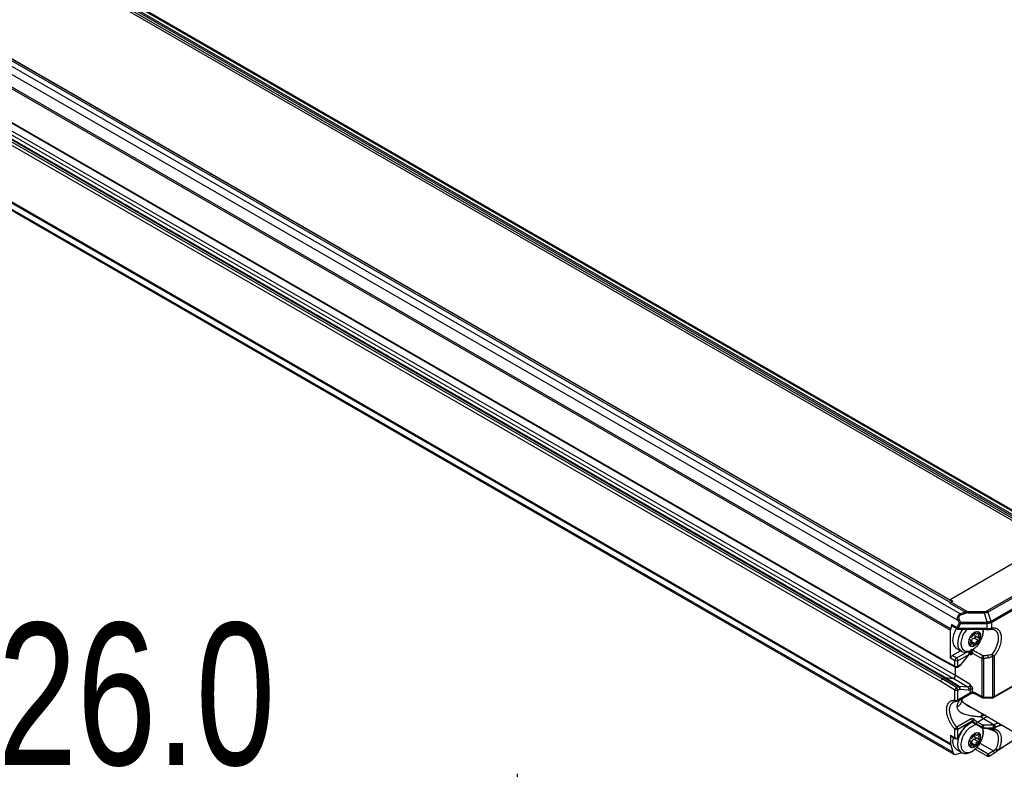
# Model space of a CAD drawing. Header units: millimetres. Extents: x 0 to 432, y 0 to 279.
# Tile 18 of 20: x 374 to 412, y 163 to 192. Entities that reach past the tile are written whole.
import ezdxf

# ---------------------------------------------------------------- set-up
doc = ezdxf.new("R2010")
doc.units = ezdxf.units.MM
doc.layers.add('DIMENSIONS', color=140, linetype='Continuous', lineweight=25)
doc.styles.add('SLDTEXTSTYLE0', font='TXT', dxfattribs={"width": 0.75})
doc.dimstyles.new('SLDDIMSTYLE0', dxfattribs={"dimtxt": 5.5, "dimasz": 5.5, "dimexe": 0, "dimexo": 0.0625, "dimgap": 1.375, "dimtad": 0, "dimtih": 1, "dimtoh": 1, "dimdec": 1, "dimrnd": 1e-09, "dimzin": 4, "dimdsep": 46, "dimtxsty": 'SLDTEXTSTYLE0', "dimsah": 1, "dimcen": 0.09, "dimadec": 0, "dimazin": 1, "dimtfac": 1, "dimtdec": 1, "dimtmove": 0, "dimatfit": 0, "dimfxl": 0, "dimfrac": 2, "dimtolj": 1, "dimtzin": 12, "dimarcsym": 0})

# ---------------------------------------------------------------- blocks, each defined once
blk = doc.blocks.new('_D')
at = {"layer": 'DIMENSIONS'}
for p, q in [((367.417, 142.221), (367.417, 163.127)), ((393.417, 142.221), (393.417, 163.127)), ((373.305, 160.762), (371.63, 160.762)), ((371.63, 160.762), (371.63, 152.03)), ((387.529, 160.762), (389.205, 160.762)), ((389.205, 160.762), (389.205, 152.03)), ((367.417, 159.952), (356.84, 159.952)), ((393.417, 159.952), (403.994, 159.952)), ((371.63, 152.03), (373.305, 152.03)), ((389.205, 152.03), (387.529, 152.03))]:
    blk.add_line(p, q, dxfattribs=at)
for points in [[(367.417, 159.952), (361.917, 160.798), (361.917, 159.106)], [(393.417, 159.952), (398.917, 159.106), (398.917, 160.798)]]:
    blk.add_solid(points, dxfattribs=at)
at = {"layer": 'DIMENSIONS', "char_height": 5.5, "attachment_point": 1, "style": 'SLDTEXTSTYLE0'}
for s, insert in [('26.0', (373.305, 168.969)), ('1.02', (373.305, 159.12))]:
    blk.add_mtext(s, dxfattribs=dict(at, insert=insert))

msp = doc.modelspace()

# ---------------------------------------------------------------- linework, layer by layer
for p, q in [((232.975, 276.968), (414.996, 171.89)), ((415.07, 171.888), (233.054, 276.964)), ((414.32, 172.154), (232.828, 276.927)), ((233.244, 276.622), (414.264, 172.121)), ((233.263, 276.436), (414, 172.1)), ((233.32, 276.491), (414.075, 172.143)), ((410.55, 169.323), (228.529, 274.401)), ((228.68, 274.532), (410.172, 169.759)), ((410.244, 169.801), (229.236, 274.295)), ((228.396, 274.17), (410.455, 169.07)), ((410.228, 169.792), (229.209, 274.292)), ((228.436, 273.599), (410.172, 168.685)), ((410.178, 168.745), (228.442, 273.659)), ((228.775, 272.093), (409.795, 167.593)), ((228.791, 272.056), (409.811, 167.556)), ((409.851, 166.798), (228.832, 271.298)), ((228.911, 271.344), (409.93, 166.844)), ((409.959, 166.851), (228.939, 271.351)), ((410.275, 166.823), (229.256, 271.323)), ((410.36, 166.928), (229.341, 271.428)), ((409.795, 166.7), (228.775, 271.2)), ((228.436, 269.215), (410.172, 164.301)), ((228.442, 269.162), (410.178, 164.248)), ((410.255, 163.961), (228.519, 268.875)), ((228.568, 268.805), (410.304, 163.891)), ((410.153, 169.879), (414.113, 172.165)), ((411.58, 169.431), (414.889, 171.341)), ((411.62, 169.389), (414.929, 171.299)), ((411.742, 169.042), (415.168, 171.02)), ((411.758, 168.986), (415.185, 170.964)), ((410.172, 169.759), (410.148, 169.738)), ((410.148, 169.738), (410.752, 169.389)), ((410.153, 169.879), (410.266, 169.814)), ((410.153, 169.853), (410.153, 169.879)), ((410.172, 169.759), (410.197, 169.773)), ((410.197, 169.773), (410.829, 169.409)), ((410.266, 169.814), (410.228, 169.792)), ((410.752, 169.389), (410.55, 169.323)), ((410.564, 169.282), (410.767, 169.348)), ((410.829, 169.409), (410.829, 169.357)), ((410.829, 169.409), (411.487, 169.409)), ((410.829, 169.357), (411.487, 169.357)), ((411.592, 169.002), (411.487, 169.357)), ((411.62, 169.389), (411.725, 169.034)), ((410.211, 168.906), (410.178, 168.745)), ((410.413, 168.789), (410.211, 168.906)), ((410.226, 168.851), (410.428, 168.735)), ((410.499, 168.972), (410.413, 168.789)), ((410.455, 169.07), (410.499, 168.972)), ((410.468, 168.758), (410.553, 168.941)), ((410.51, 169.098), (410.553, 169.001)), ((410.553, 169.001), (411.57, 169.001)), ((410.553, 169.001), (410.553, 168.941)), ((410.553, 168.941), (411.57, 168.941)), ((411.57, 168.941), (411.57, 168.751)), ((411.758, 168.986), (411.758, 168.771)), ((410.172, 167.604), (410.172, 168.685)), ((411.412, 168.758), (410.468, 168.758)), ((410.468, 168.724), (410.468, 168.758)), ((410.468, 168.724), (411.412, 168.724)), ((411.078, 168.593), (411.158, 168.547)), ((411.136, 168.593), (411.103, 168.612)), ((411.11, 168.481), (411.268, 168.39)), ((411.282, 168.531), (411.226, 168.564)), ((411.412, 168.724), (411.412, 168.758)), ((411.412, 168.724), (411.565, 168.718)), ((411.416, 168.733), (411.432, 168.651)), ((410.931, 168.315), (410.901, 168.333)), ((410.903, 168.151), (410.953, 168.122)), ((410.904, 168.327), (410.916, 168.32)), ((411.041, 168.158), (410.941, 168.216)), ((410.978, 168.246), (411.136, 168.154)), ((411.246, 168.29), (411.087, 168.382)), ((410.228, 167.702), (410.561, 167.894)), ((410.398, 167.604), (410.228, 167.702)), ((410.821, 167.848), (410.398, 167.604)), ((410.404, 167.984), (410.586, 167.879)), ((410.455, 167.506), (410.88, 167.751)), ((410.877, 167.748), (410.566, 167.361)), ((410.57, 167.349), (410.889, 167.747)), ((410.898, 167.758), (410.945, 167.735)), ((410.929, 167.771), (410.933, 167.769)), ((411.799, 167.663), (411.799, 166.101)), ((411.837, 166.078), (415.073, 167.945)), ((411.854, 166.114), (415.089, 167.982)), ((411.854, 167.676), (411.854, 166.114)), ((409.795, 167.593), (410.341, 167.296)), ((409.812, 167.556), (410.36, 167.259)), ((410.341, 167.506), (410.172, 167.604)), ((410.341, 167.296), (410.341, 167.506)), ((410.36, 166.928), (410.36, 167.259)), ((410.438, 167.26), (410.549, 167.324)), ((410.455, 167.296), (410.455, 167.506)), ((410.566, 167.361), (410.455, 167.296)), ((411.386, 167.599), (411.386, 166.11)), ((411.442, 167.586), (411.442, 166.098)), ((410.926, 166.588), (410.36, 166.928)), ((410.341, 166.365), (409.795, 166.7)), ((409.93, 166.844), (409.851, 166.798)), ((410.4, 166.462), (409.851, 166.798)), ((409.93, 166.844), (410.474, 166.505)), ((410.503, 166.512), (409.959, 166.851)), ((409.959, 166.851), (410.275, 166.823)), ((410.841, 166.482), (410.275, 166.823)), ((410.474, 166.505), (410.4, 166.462)), ((410.841, 166.482), (410.503, 166.512)), ((410.341, 165.976), (410.341, 166.365)), ((410.438, 165.939), (410.93, 166.223)), ((410.455, 166.365), (410.529, 166.408)), ((410.455, 165.976), (410.455, 166.365)), ((410.946, 166.259), (410.455, 165.976)), ((410.529, 166.408), (410.867, 166.378)), ((410.946, 166.259), (410.946, 166.408)), ((411.02, 166.294), (411.02, 166.408)), ((411.049, 166.252), (411.156, 166.208)), ((411.386, 166.11), (411.14, 166.244)), ((411.156, 166.208), (411.404, 166.073)), ((411.442, 166.098), (411.799, 166.101)), ((410.385, 165.928), (410.391, 165.929)), ((410.614, 165.992), (410.644, 166.058)), ((410.722, 165.843), (419.428, 160.817)), ((411.409, 166.064), (411.798, 166.067)), ((411.094, 165.629), (411.011, 165.668)), ((410.971, 165.252), (410.42, 164.934)), ((410.455, 164.855), (411.005, 165.172)), ((411.005, 165.165), (411.005, 165.172)), ((411.035, 165.135), (411.035, 165.166)), ((411.39, 164.931), (411.035, 165.135)), ((411.046, 165.111), (411.401, 164.906)), ((411.171, 165.067), (411.386, 164.943)), ((411.209, 165.132), (411.443, 165.267)), ((411.424, 165.008), (411.209, 165.132)), ((411.823, 165.008), (411.424, 165.008)), ((411.443, 165.267), (411.858, 165.028)), ((411.858, 165.028), (411.823, 165.008)), ((412.173, 165.006), (412.077, 164.985)), ((410.172, 164.621), (410.341, 164.523)), ((410.172, 164.621), (410.172, 164.301)), ((410.188, 164.584), (410.358, 164.486)), ((410.341, 164.523), (410.341, 164.855)), ((410.45, 164.485), (410.59, 164.727)), ((410.455, 164.523), (410.455, 164.855)), ((410.455, 164.523), (410.577, 164.735)), ((411.078, 164.674), (411.158, 164.627)), ((411.136, 164.674), (411.103, 164.693)), ((411.282, 164.612), (411.226, 164.644)), ((411.823, 164.896), (411.635, 164.896)), ((411.823, 164.896), (411.823, 164.841)), ((411.914, 164.93), (411.88, 164.91)), ((411.88, 164.91), (411.88, 164.854)), ((412.048, 164.08), (412.877, 164.599)), ((410.178, 164.248), (410.255, 163.961)), ((410.266, 164.37), (410.284, 164.529)), ((410.931, 164.396), (410.901, 164.413)), ((410.903, 164.231), (410.953, 164.202)), ((410.904, 164.408), (410.916, 164.401)), ((411.041, 164.239), (410.941, 164.297)), ((410.978, 164.326), (411.136, 164.235)), ((411.246, 164.371), (411.087, 164.463)), ((411.11, 164.562), (411.268, 164.47)), ((411.308, 164.313), (411.83, 164.011)), ((410.388, 163.884), (410.629, 163.948)), ((410.404, 164.065), (410.586, 163.96)), ((411.126, 164.086), (411.633, 163.793)), ((411.633, 163.886), (411.184, 164.144)), ((411.687, 163.825), (411.885, 163.951)), ((411.971, 164.05), (412.004, 164.072))]:
    msp.add_line(p, q)
at = {"flags": 128}
for points in [[(410.266, 168.289), (410.302, 168.518), (410.402, 168.75)], [(410.876, 168.22), (410.894, 168.33), (410.943, 168.443), (411.016, 168.542), (411.103, 168.612), (411.189, 168.642), (411.263, 168.628), (411.312, 168.571), (411.329, 168.481)], [(411.329, 168.481), (411.312, 168.371), (411.263, 168.258), (411.189, 168.159), (411.103, 168.089), (411.016, 168.059), (410.943, 168.074), (410.894, 168.13), (410.876, 168.22)], [(411.099, 168.58), (411.098, 168.576), (411.091, 168.552), (411.088, 168.529), (411.091, 168.509), (411.098, 168.492), (411.109, 168.482), (411.11, 168.481)], [(411.136, 168.593), (411.139, 168.573), (411.146, 168.557), (411.158, 168.547), (411.173, 168.542), (411.19, 168.544), (411.209, 168.552), (411.228, 168.565), (411.246, 168.583)], [(411.246, 168.583), (411.252, 168.591), (411.259, 168.596), (411.266, 168.601), (411.273, 168.603), (411.28, 168.604), (411.286, 168.603), (411.291, 168.601), (411.295, 168.596)], [(411.282, 168.531), (411.267, 168.509), (411.256, 168.485), (411.249, 168.461), (411.246, 168.437), (411.249, 168.417), (411.256, 168.401), (411.267, 168.39), (411.282, 168.385)], [(411.295, 168.596), (411.279, 168.615), (411.259, 168.63), (411.259, 168.63)], [(411.876, 168.705), (411.913, 168.679), (411.984, 168.579), (412.017, 168.44), (412.011, 168.274), (411.964, 168.093), (411.881, 167.914), (411.77, 167.75)], [(410.404, 167.984), (410.404, 167.984), (410.302, 168.102), (410.266, 168.289)], [(410.576, 167.886), (410.484, 167.997), (410.448, 168.184)], [(410.953, 168.122), (410.947, 168.115), (410.94, 168.109), (410.933, 168.104), (410.926, 168.102), (410.919, 168.101), (410.913, 168.102), (410.909, 168.103)], [(410.916, 168.174), (410.931, 168.196), (410.943, 168.22), (410.95, 168.245), (410.952, 168.268), (410.95, 168.288), (410.943, 168.304), (410.931, 168.315), (410.916, 168.32)], [(411.063, 168.112), (411.06, 168.132), (411.053, 168.148), (411.041, 168.158), (411.026, 168.163), (411.008, 168.161), (410.99, 168.154), (410.971, 168.14), (410.953, 168.122)], [(411.282, 168.385), (411.288, 168.384), (411.293, 168.38), (411.297, 168.375), (411.299, 168.369), (411.3, 168.362), (411.3, 168.353), (411.298, 168.344), (411.295, 168.335)], [(410.586, 167.879), (410.586, 167.879), (410.576, 167.886)], [(410.56, 167.349), (410.561, 167.349), (410.565, 167.348), (410.568, 167.348), (410.57, 167.349)], [(410.57, 167.349), (410.57, 167.349), (410.57, 167.352), (410.569, 167.356), (410.566, 167.361)], [(410.42, 164.934), (410.303, 165.085), (410.212, 165.255), (410.154, 165.432), (410.134, 165.6), (410.154, 165.745), (410.212, 165.855), (410.272, 165.906)], [(411.798, 166.067), (411.798, 166.067), (411.798, 166.068)], [(410.759, 164.956), (410.92, 165.081), (411.032, 165.131)], [(410.448, 164.265), (410.484, 164.494), (410.542, 164.645)], [(410.577, 164.735), (410.584, 164.731), (410.588, 164.728), (410.59, 164.728), (410.59, 164.727)], [(410.876, 164.301), (410.894, 164.411), (410.943, 164.524), (411.016, 164.623), (411.103, 164.693), (411.189, 164.723), (411.263, 164.708), (411.312, 164.652), (411.329, 164.562)], [(411.099, 164.661), (411.098, 164.657), (411.091, 164.633), (411.088, 164.61), (411.091, 164.589), (411.098, 164.573), (411.109, 164.562), (411.11, 164.562)], [(411.136, 164.674), (411.139, 164.654), (411.146, 164.638), (411.158, 164.627), (411.173, 164.623), (411.19, 164.624), (411.209, 164.632), (411.228, 164.646), (411.246, 164.664)], [(411.246, 164.664), (411.252, 164.671), (411.259, 164.677), (411.266, 164.681), (411.273, 164.684), (411.28, 164.685), (411.286, 164.684), (411.291, 164.681), (411.295, 164.677)], [(411.282, 164.612), (411.267, 164.59), (411.256, 164.566), (411.249, 164.541), (411.246, 164.518), (411.249, 164.498), (411.256, 164.482), (411.267, 164.471), (411.282, 164.466)], [(411.295, 164.677), (411.279, 164.696), (411.259, 164.71), (411.259, 164.71)], [(411.39, 164.931), (411.39, 164.924), (411.392, 164.917), (411.395, 164.912), (411.398, 164.908), (411.403, 164.905), (411.408, 164.904), (411.414, 164.904), (411.421, 164.906)], [(411.876, 164.785), (411.937, 164.734), (411.985, 164.658), (412.012, 164.561), (412.019, 164.447), (412.005, 164.323), (411.97, 164.192), (411.917, 164.062)], [(410.404, 164.065), (410.404, 164.065), (410.302, 164.182), (410.266, 164.37)], [(410.576, 163.966), (410.484, 164.077), (410.448, 164.265)], [(411.329, 164.562), (411.312, 164.452), (411.263, 164.339), (411.189, 164.24), (411.103, 164.17), (411.016, 164.14), (410.943, 164.154), (410.894, 164.211), (410.876, 164.301)], [(410.953, 164.202), (410.947, 164.195), (410.94, 164.189), (410.933, 164.185), (410.926, 164.182), (410.919, 164.182), (410.913, 164.182), (410.909, 164.184)], [(410.916, 164.255), (410.931, 164.277), (410.943, 164.301), (410.95, 164.325), (410.952, 164.348), (410.95, 164.369), (410.943, 164.385), (410.931, 164.396), (410.916, 164.401)], [(411.063, 164.193), (411.06, 164.213), (411.053, 164.228), (411.041, 164.239), (411.026, 164.244), (411.008, 164.242), (410.99, 164.234), (410.971, 164.221), (410.953, 164.202)], [(411.282, 164.466), (411.288, 164.464), (411.293, 164.461), (411.297, 164.456), (411.299, 164.45), (411.3, 164.442), (411.3, 164.434), (411.298, 164.425), (411.295, 164.416)], [(410.586, 163.96), (410.586, 163.96), (410.576, 163.966)]]:
    msp.add_lwpolyline(points, dxfattribs=at)
for centre, radius, start, end in [((410.349, 169.514), 0.301, 120.3434, 131.8642), ((409.79, 169.023), 1.029, 18.3875, 20.8175), ((410.258, 168.889), 0.0495, 160.1672, 229.8359), ((410.46, 168.772), 0.0494, 160.1204, 230.1961), ((410.501, 168.881), 0.127, 226.3209, 240.3252), ((410.512, 168.898), 0.147, 240.0023, 252.7291), ((410.665, 168.708), 0.312, 116.9862, 122.2045), ((410.594, 169.074), 0.139, 226.8942, 253.1069), ((410.75, 168.546), 0.495, 113.3657, 117.1976), ((411.643, 168.982), 0.115, 1.9565, 31.1437), ((410.473, 168.684), 0.301, 168.1348, 179.654), ((411.469, 168.135), 1.022, 144.8486, 177.2502), ((410.955, 168.373), 0.0419, 92.3705, 136.0443), ((410.925, 168.549), 0.138, 281.856, 0.5549), ((411.143, 168.546), 0.0806, 138.7419, 176.7697), ((411.076, 168.447), 0.066, 279.8795, 14.966), ((411.114, 168.597), 0.0223, 351.2886, 87.5203), ((411.238, 168.574), 0.0614, 315.9194, 21.5058), ((411.129, 168.491), 0.196, 357.6485, 32.3492), ((410.909, 168.491), 0.417, 337.9788, 358.8918), ((410.921, 168.342), 0.0224, 176.1925, 258.5163), ((410.976, 168.124), 0.0779, 140.2754, 177.9204), ((411.006, 168.223), 0.162, 245.8432, 305.4672), ((410.898, 168.25), 0.0803, 324.2848, 356.6884), ((411.116, 168.247), 0.138, 101.856, 180.5549), ((411.085, 168.109), 0.0226, 171.981, 309.3909), ((410.835, 168.505), 0.491, 302.638, 339.7729), ((411.056, 168.159), 0.0801, 302.6432, 356.8959), ((411.274, 168.156), 0.138, 101.856, 180.5549), ((411.235, 168.352), 0.0622, 279.3568, 344.3222), ((410.295, 167.598), 0.123, 122.6055, 177.3945), ((410.83, 167.788), 0.135, 27.476, 41.6292), ((410.981, 167.723), 0.0827, 63.1614, 112.7338), ((410.398, 167.329), 0.08, 241.0088, 300.1241), ((410.337, 167.506), 0.115, 28.8556, 58.0453), ((410.462, 166.452), 0.0729, 12.5157, 55.9014), ((410.458, 166.357), 0.117, 147.7634, 176.3863), ((411.071, 166.299), 0.0516, 185.0496, 244.4129), ((411.177, 166.239), 0.0377, 172.0933, 236.7197), ((411.8, 166.216), 0.115, 269.3733, 298.0877), ((411.814, 166.11), 0.0403, 305.8444, 5.6076), ((410.396, 166.078), 0.115, 241.9598, 271.1441), ((410.296, 166.015), 0.32, 292.5348, 354.1478), ((411.061, 165.132), 0.0261, 173.487, 235.1993), ((411.591, 165.784), 0.756, 227.7983, 239.6372), ((411.253, 165.063), 0.082, 122.6055, 177.3945), ((411.468, 164.939), 0.082, 122.6055, 177.3945), ((411.681, 164.883), 0.455, 99.2268, 122.0018), ((411.681, 164.873), 0.461, 98.4647, 121.1924), ((412.096, 164.633), 0.461, 98.4647, 121.1924), ((411.791, 164.924), 0.123, 2.6055, 57.3945), ((411.98, 165.014), 0.101, 343.2137, 31.9601), ((410.211, 164.616), 0.0393, 173.6094, 235.0784), ((410.321, 164.843), 0.135, 23.2054, 42.7532), ((410.925, 164.63), 0.138, 281.856, 0.5549), ((411.143, 164.627), 0.0806, 138.6923, 176.7693), ((411.114, 164.677), 0.0223, 351.2913, 87.4014), ((411.238, 164.654), 0.0614, 315.9194, 21.5058), ((411.129, 164.572), 0.196, 357.6485, 32.3492), ((411.832, 164.995), 0.0974, 282.8873, 299.299), ((425.921, 143.428), 24.858, 121.6277, 124.039), ((410.376, 164.299), 0.204, 179.4895, 194.4264), ((410.396, 164.625), 0.115, 241.9588, 271.1442), ((410.921, 164.422), 0.0224, 176.1925, 258.5163), ((410.976, 164.205), 0.0779, 140.2754, 177.9204), ((410.955, 164.453), 0.0419, 92.3705, 136.0443), ((410.898, 164.331), 0.0803, 324.2848, 356.6884), ((411.116, 164.328), 0.138, 101.856, 180.5549), ((411.076, 164.528), 0.066, 279.8795, 14.966), ((410.835, 164.585), 0.491, 302.638, 339.7729), ((411.056, 164.239), 0.0801, 302.6432, 356.8959), ((411.274, 164.236), 0.138, 101.856, 180.5549), ((411.235, 164.432), 0.0622, 279.3568, 344.3222), ((410.909, 164.572), 0.417, 337.9788, 358.8918), ((410.355, 163.98), 0.102, 191.07, 288.9193), ((411.006, 164.304), 0.162, 245.8432, 305.4672), ((411.085, 164.189), 0.0226, 171.981, 309.3909)]:
    msp.add_arc(centre, radius, start, end)
for points, knots in [([(410.455, 169.07), (410.452, 169.08), (410.447, 169.1), (410.443, 169.129), (410.442, 169.157), (410.444, 169.184), (410.449, 169.209), (410.459, 169.238), (410.478, 169.27), (410.509, 169.302), (410.536, 169.316), (410.55, 169.323)], [0, 0, 0, 0, 0.104617, 0.203436, 0.296928, 0.38565, 0.470251, 0.551483, 0.697394, 0.845055, 1, 1, 1, 1]), ([(410.564, 169.282), (410.558, 169.28), (410.546, 169.275), (410.53, 169.266), (410.516, 169.254), (410.505, 169.24), (410.496, 169.222), (410.49, 169.2), (410.489, 169.17), (410.495, 169.135), (410.504, 169.111), (410.51, 169.098)], [0, 0, 0, 0, 0.089987, 0.173762, 0.253698, 0.332514, 0.413046, 0.523392, 0.643007, 0.810748, 1, 1, 1, 1]), ([(410.752, 169.389), (410.758, 169.391), (410.769, 169.396), (410.788, 169.402), (410.808, 169.406), (410.822, 169.408), (410.829, 169.409)], [0, 0, 0, 0, 0.234866, 0.479335, 0.734159, 1, 1, 1, 1]), ([(410.829, 169.357), (410.818, 169.357), (410.796, 169.356), (410.776, 169.351), (410.767, 169.348)], [0, 0, 0, 0, 0.5244752, 1, 1, 1, 1]), ([(411.487, 169.409), (411.492, 169.409), (411.504, 169.409), (411.521, 169.411), (411.537, 169.414), (411.553, 169.418), (411.567, 169.424), (411.576, 169.429), (411.58, 169.431)], [0, 0, 0, 0, 0.171684, 0.337407, 0.500061, 0.6627, 0.828382, 1, 1, 1, 1]), ([(411.62, 169.389), (411.614, 169.386), (411.601, 169.381), (411.58, 169.374), (411.558, 169.368), (411.535, 169.363), (411.511, 169.359), (411.495, 169.358), (411.487, 169.357)], [0, 0, 0, 0, 0.167877, 0.334247, 0.499873, 0.665527, 0.831983, 1, 1, 1, 1]), ([(410.455, 169.07), (410.462, 169.074), (410.47, 169.079), (410.489, 169.089), (410.5, 169.094), (410.51, 169.098)], [0, 0, 0, 0, 0.5, 0.5, 1, 1, 1, 1]), ([(411.57, 169.001), (411.573, 169.001), (411.581, 169.001), (411.588, 169.002), (411.592, 169.002)], [0, 0, 0, 0, 0.499149, 1, 1, 1, 1]), ([(411.57, 168.751), (411.579, 168.751), (411.597, 168.75), (411.623, 168.75), (411.649, 168.751), (411.674, 168.753), (411.697, 168.757), (411.719, 168.76), (411.74, 168.765), (411.752, 168.769), (411.758, 168.771)], [0, 0, 0, 0, 0.127917, 0.254907, 0.381016, 0.50629, 0.630777, 0.754525, 0.877583, 1, 1, 1, 1]), ([(411.592, 169.002), (411.6, 169.004), (411.616, 169.007), (411.639, 169.012), (411.666, 169.019), (411.695, 169.026), (411.715, 169.031), (411.725, 169.034)], [0, 0, 0, 0, 0.167437, 0.334021, 0.499881, 0.748912, 1, 1, 1, 1]), ([(411.735, 168.975), (411.728, 168.973), (411.715, 168.968), (411.694, 168.962), (411.672, 168.956), (411.649, 168.951), (411.625, 168.946), (411.609, 168.944), (411.601, 168.943)], [0, 0, 0, 0, 0.1668403, 0.3334419, 0.4999317, 0.6664367, 0.8330839, 1, 1, 1, 1]), ([(411.758, 168.771), (411.755, 168.762), (411.749, 168.744), (411.734, 168.729), (411.724, 168.728), (411.722, 168.727)], [0, 0, 0, 0, 0.429768, 0.859535, 1, 1, 1, 1]), ([(411.725, 169.034), (411.728, 169.035), (411.734, 169.037), (411.739, 169.04), (411.742, 169.042)], [0, 0, 0, 0, 0.500698, 1, 1, 1, 1]), ([(411.758, 168.771), (411.768, 168.772), (411.788, 168.776), (411.816, 168.778), (411.843, 168.778), (411.87, 168.776), (411.91, 168.769), (411.96, 168.751), (412.015, 168.714), (412.061, 168.664), (412.107, 168.581), (412.138, 168.451), (412.132, 168.296), (412.104, 168.163), (412.072, 168.059), (412.03, 167.955), (411.984, 167.866), (411.939, 167.792), (411.898, 167.732), (411.869, 167.695), (411.854, 167.676)], [0, 0, 0, 0, 0.024564, 0.049016, 0.073435, 0.097901, 0.12249, 0.186308, 0.250204, 0.314021, 0.377917, 0.500014, 0.622111, 0.685929, 0.749824, 0.813642, 0.877538, 0.918402, 0.959101, 1, 1, 1, 1]), ([(410.43, 168.735), (410.434, 168.733), (410.441, 168.728), (410.454, 168.724), (410.463, 168.724), (410.468, 168.724)], [0, 0, 0, 0, 0.318244, 0.644269, 1, 1, 1, 1]), ([(410.582, 168.161), (410.589, 168.228), (410.602, 168.363), (410.69, 168.571), (410.776, 168.677), (410.814, 168.724)], [0, 0, 0, 0, 0.360124, 0.720248, 1, 1, 1, 1]), ([(411.432, 168.651), (411.432, 168.38), (411.242, 168.051), (410.773, 167.78), (410.582, 167.89), (410.582, 168.161)], [0, 0, 0, 0, 0.5, 0.5, 1, 1, 1, 1]), ([(411.401, 168.45), (411.402, 168.452), (411.415, 168.483), (411.425, 168.546), (411.429, 168.602), (411.431, 168.631)], [0, 0, 0, 0, 0.040614, 0.512137, 1, 1, 1, 1]), ([(411.431, 168.631), (411.433, 168.648), (411.438, 168.689), (411.43, 168.725), (411.426, 168.746)], [0, 0, 0, 0, 0.4214, 1, 1, 1, 1]), ([(411.57, 168.751), (411.568, 168.736), (411.566, 168.723), (411.563, 168.715), (411.562, 168.719), (411.562, 168.728)], [0, 0, 0, 0, 0.5, 0.5, 1, 1, 1, 1]), ([(411.563, 168.718), (411.578, 168.717), (411.608, 168.715), (411.651, 168.717), (411.691, 168.721), (411.712, 168.724), (411.723, 168.726)], [0, 0, 0, 0, 0.252591, 0.50335, 0.752383, 1, 1, 1, 1]), ([(411.717, 168.724), (411.718, 168.725), (411.725, 168.727), (411.73, 168.726), (411.735, 168.726)], [0, 0, 0, 0, 0.1688572, 1, 1, 1, 1]), ([(411.735, 168.726), (411.761, 168.728), (411.814, 168.734), (411.85, 168.714), (411.869, 168.704)], [0, 0, 0, 0, 0.491778, 1, 1, 1, 1]), ([(410.572, 167.89), (410.574, 167.888), (410.613, 167.849), (410.728, 167.828), (410.875, 167.844), (411.002, 167.904), (411.106, 167.981), (411.212, 168.085), (411.272, 168.178), (411.308, 168.232)], [0, 0, 0, 0, 0.009847, 0.201137, 0.393234, 0.551068, 0.673701, 0.811509, 1, 1, 1, 1]), ([(410.877, 167.748), (410.882, 167.742), (410.883, 167.737), (410.877, 167.735), (410.868, 167.738), (410.86, 167.743)], [0, 0, 0, 0, 0.5, 0.5, 1, 1, 1, 1]), ([(410.88, 167.751), (410.881, 167.756), (410.885, 167.765), (410.889, 167.779), (410.895, 167.797), (410.901, 167.812), (410.909, 167.82), (410.911, 167.821), (410.912, 167.822), (410.913, 167.822), (410.916, 167.824), (410.923, 167.826), (410.934, 167.826), (410.942, 167.823), (410.946, 167.821)], [0, 0, 0, 0, 0.122643, 0.236407, 0.342241, 0.582773, 0.6257, 0.646227, 0.656387, 0.661458, 0.66653, 0.751133, 0.86502, 1, 1, 1, 1]), ([(410.883, 167.739), (410.888, 167.745), (410.896, 167.755), (410.904, 167.766), (410.916, 167.771), (410.924, 167.771), (410.928, 167.772)], [0, 0, 0, 0, 0.300248, 0.541536, 0.760938, 1, 1, 1, 1]), ([(410.912, 167.775), (410.918, 167.772), (410.924, 167.771), (410.937, 167.773), (410.944, 167.777), (410.95, 167.783)], [0, 0, 0, 0, 0.5, 0.5, 1, 1, 1, 1]), ([(410.916, 167.775), (410.925, 167.774), (410.933, 167.77), (410.942, 167.756), (410.945, 167.747), (410.945, 167.735)], [0, 0, 0, 0, 0.5, 0.5, 1, 1, 1, 1]), ([(410.945, 167.735), (410.946, 167.738), (410.948, 167.744), (410.949, 167.751), (410.949, 167.757), (410.949, 167.764), (410.948, 167.769), (410.947, 167.774), (410.947, 167.776)], [0, 0, 0, 0, 0.150873, 0.282414, 0.394751, 0.487744, 0.763903, 1, 1, 1, 1]), ([(410.999, 167.749), (410.996, 167.747), (410.991, 167.743), (410.982, 167.74), (410.973, 167.737), (410.963, 167.736), (410.954, 167.735), (410.948, 167.735), (410.945, 167.735)], [0, 0, 0, 0, 0.1819976, 0.3586446, 0.5283786, 0.6907873, 0.847121, 1, 1, 1, 1]), ([(410.946, 167.821), (410.947, 167.826), (410.948, 167.836), (410.949, 167.845), (410.95, 167.85)], [0, 0, 0, 0, 0.465192, 1, 1, 1, 1]), ([(410.946, 167.821), (410.955, 167.822), (410.968, 167.824), (410.994, 167.825), (411.007, 167.825), (411.015, 167.825)], [0, 0, 0, 0, 0.5, 0.5, 1, 1, 1, 1]), ([(410.949, 167.799), (410.948, 167.802), (410.947, 167.809), (410.947, 167.817), (410.946, 167.821)], [0, 0, 0, 0, 0.4868057, 1, 1, 1, 1]), ([(410.999, 167.749), (410.993, 167.757), (410.985, 167.765), (410.966, 167.775), (410.956, 167.777), (410.947, 167.776)], [0, 0, 0, 0, 0.5, 0.5, 1, 1, 1, 1]), ([(410.95, 167.783), (410.95, 167.786), (410.951, 167.79), (410.949, 167.796), (410.949, 167.799)], [0, 0, 0, 0, 0.514439, 1, 1, 1, 1]), ([(410.95, 167.85), (410.951, 167.854), (410.952, 167.863), (410.955, 167.876), (410.959, 167.892), (410.965, 167.915), (410.97, 167.931), (410.973, 167.941)], [0, 0, 0, 0, 0.115431, 0.244299, 0.386895, 0.639565, 1, 1, 1, 1]), ([(411.008, 167.854), (411, 167.852), (410.989, 167.851), (410.968, 167.849), (410.958, 167.849), (410.95, 167.85)], [0, 0, 0, 0, 0.5, 0.5, 1, 1, 1, 1]), ([(411.011, 167.764), (411.004, 167.771), (410.993, 167.778), (410.971, 167.785), (410.959, 167.785), (410.95, 167.783)], [0, 0, 0, 0, 0.5, 0.5, 1, 1, 1, 1]), ([(410.989, 167.904), (410.991, 167.901), (410.997, 167.887), (411.003, 167.868), (411.008, 167.854)], [0, 0, 0, 0, 0.247603, 1, 1, 1, 1]), ([(411.008, 167.854), (411.009, 167.849), (411.012, 167.84), (411.014, 167.829), (411.015, 167.825)], [0, 0, 0, 0, 0.533012, 1, 1, 1, 1]), ([(411.015, 167.825), (411.016, 167.821), (411.017, 167.815), (411.018, 167.805), (411.018, 167.8), (411.018, 167.797)], [0, 0, 0, 0, 0.345096, 0.674814, 1, 1, 1, 1]), ([(411.386, 167.599), (411.386, 167.613), (411.391, 167.632), (411.408, 167.667), (411.42, 167.682), (411.432, 167.692)], [0, 0, 0, 0, 0.5, 0.5, 1, 1, 1, 1]), ([(411.612, 167.713), (411.614, 167.701), (411.616, 167.684), (411.624, 167.648), (411.629, 167.63), (411.633, 167.617)], [0, 0, 0, 0, 0.5, 0.5, 1, 1, 1, 1]), ([(411.799, 167.663), (411.781, 167.657), (411.745, 167.645), (411.689, 167.63), (411.652, 167.621), (411.633, 167.617)], [0, 0, 0, 0, 0.329587, 0.662702, 1, 1, 1, 1]), ([(411.77, 167.75), (411.785, 167.741), (411.802, 167.728), (411.833, 167.701), (411.847, 167.687), (411.854, 167.676)], [0, 0, 0, 0, 0.5, 0.5, 1, 1, 1, 1]), ([(411.77, 167.75), (411.77, 167.745), (411.772, 167.737), (411.775, 167.725), (411.778, 167.715), (411.782, 167.704), (411.785, 167.694), (411.79, 167.682), (411.794, 167.672), (411.797, 167.666), (411.799, 167.663)], [0, 0, 0, 0, 0.158599, 0.294811, 0.408571, 0.500145, 0.635507, 0.750297, 0.883955, 1, 1, 1, 1]), ([(409.812, 167.556), (409.812, 167.556), (409.805, 167.557), (409.797, 167.569), (409.796, 167.585), (409.795, 167.593)], [0, 0, 0, 0, 0.019723, 0.509861, 1, 1, 1, 1]), ([(410.341, 167.506), (410.341, 167.523), (410.348, 167.543), (410.368, 167.579), (410.383, 167.595), (410.398, 167.604)], [0, 0, 0, 0, 0.5, 0.5, 1, 1, 1, 1]), ([(410.455, 167.506), (410.44, 167.497), (410.419, 167.492), (410.377, 167.492), (410.356, 167.497), (410.341, 167.506)], [0, 0, 0, 0, 0.5, 0.5, 1, 1, 1, 1]), ([(410.341, 167.296), (410.356, 167.288), (410.377, 167.283), (410.419, 167.283), (410.44, 167.288), (410.455, 167.296)], [0, 0, 0, 0, 0.5, 0.5, 1, 1, 1, 1]), ([(410.438, 167.26), (410.438, 167.26), (410.444, 167.261), (410.452, 167.273), (410.454, 167.289), (410.455, 167.296)], [0, 0, 0, 0, 0.015384, 0.507692, 1, 1, 1, 1]), ([(410.474, 167.306), (410.478, 167.305), (410.485, 167.303), (410.495, 167.303), (410.504, 167.303), (410.509, 167.304), (410.512, 167.305)], [0, 0, 0, 0, 0.28934, 0.552443, 0.789322, 1, 1, 1, 1]), ([(410.512, 167.305), (410.515, 167.306), (410.522, 167.308), (410.532, 167.314), (410.543, 167.324), (410.556, 167.338), (410.562, 167.353), (410.566, 167.361)], [0, 0, 0, 0, 0.146851, 0.302802, 0.468352, 0.696081, 1, 1, 1, 1]), ([(411.633, 167.617), (411.617, 167.613), (411.586, 167.607), (411.538, 167.599), (411.491, 167.592), (411.458, 167.588), (411.442, 167.586)], [0, 0, 0, 0, 0.248583, 0.497919, 0.748296, 1, 1, 1, 1]), ([(410.275, 166.823), (410.293, 166.821), (410.315, 166.834), (410.349, 166.877), (410.36, 166.906), (410.36, 166.928)], [0, 0, 0, 0, 0.5, 0.5, 1, 1, 1, 1]), ([(409.795, 166.7), (409.795, 166.717), (409.801, 166.737), (409.822, 166.774), (409.836, 166.789), (409.851, 166.798)], [0, 0, 0, 0, 0.5, 0.5, 1, 1, 1, 1]), ([(410.529, 166.408), (410.529, 166.425), (410.523, 166.445), (410.503, 166.48), (410.489, 166.496), (410.474, 166.505)], [0, 0, 0, 0, 0.5, 0.5, 1, 1, 1, 1]), ([(410.926, 166.588), (410.927, 166.564), (410.916, 166.535), (410.882, 166.492), (410.859, 166.48), (410.841, 166.482)], [0, 0, 0, 0, 0.5, 0.5, 1, 1, 1, 1]), ([(410.841, 166.482), (410.854, 166.474), (410.866, 166.458), (410.876, 166.417), (410.874, 166.394), (410.867, 166.378)], [0, 0, 0, 0, 0.5, 0.5, 1, 1, 1, 1]), ([(410.926, 166.588), (410.933, 166.58), (410.949, 166.563), (410.969, 166.538), (410.987, 166.513), (410.995, 166.498), (410.999, 166.49)], [0, 0, 0, 0, 0.273938, 0.577866, 0.778728, 1, 1, 1, 1]), ([(410.946, 166.408), (410.946, 166.412), (410.946, 166.42), (410.946, 166.433), (410.944, 166.448), (410.942, 166.467), (410.938, 166.494), (410.936, 166.525), (410.933, 166.556), (410.929, 166.576), (410.927, 166.584), (410.926, 166.588)], [0, 0, 0, 0, 0.075722, 0.148663, 0.217437, 0.33489, 0.449706, 0.665265, 0.847183, 0.940916, 1, 1, 1, 1]), ([(410.999, 166.49), (411.002, 166.484), (411.007, 166.471), (411.014, 166.451), (411.019, 166.43), (411.02, 166.416), (411.02, 166.408)], [0, 0, 0, 0, 0.213236, 0.451197, 0.713537, 1, 1, 1, 1]), ([(410.455, 166.365), (410.44, 166.356), (410.419, 166.351), (410.377, 166.351), (410.356, 166.356), (410.341, 166.365)], [0, 0, 0, 0, 0.5, 0.5, 1, 1, 1, 1]), ([(410.455, 166.365), (410.454, 166.368), (410.454, 166.374), (410.453, 166.383), (410.45, 166.393), (410.446, 166.406), (410.436, 166.425), (410.421, 166.446), (410.407, 166.457), (410.4, 166.462)], [0, 0, 0, 0, 0.096189, 0.176556, 0.241114, 0.379992, 0.501258, 0.763904, 1, 1, 1, 1]), ([(410.867, 166.378), (410.872, 166.377), (410.88, 166.377), (410.894, 166.38), (410.907, 166.384), (410.92, 166.39), (410.933, 166.398), (410.942, 166.404), (410.946, 166.408)], [0, 0, 0, 0, 0.179992, 0.354578, 0.523837, 0.687849, 0.846575, 1, 1, 1, 1]), ([(410.946, 166.259), (410.946, 166.248), (410.943, 166.237), (410.931, 166.222), (410.921, 166.218), (410.911, 166.219)], [0, 0, 0, 0, 0.5, 0.5, 1, 1, 1, 1]), ([(410.929, 166.223), (410.934, 166.225), (410.944, 166.231), (410.961, 166.238), (410.979, 166.244), (411.002, 166.251), (411.028, 166.255), (411.043, 166.253), (411.05, 166.252)], [0, 0, 0, 0, 0.13758, 0.27395, 0.407429, 0.536802, 0.779174, 1, 1, 1, 1]), ([(410.946, 166.408), (410.954, 166.413), (410.968, 166.416), (410.997, 166.417), (411.011, 166.413), (411.02, 166.408)], [0, 0, 0, 0, 0.5, 0.5, 1, 1, 1, 1]), ([(411.02, 166.294), (411.01, 166.293), (410.996, 166.288), (410.969, 166.273), (410.955, 166.265), (410.946, 166.259)], [0, 0, 0, 0, 0.5, 0.5, 1, 1, 1, 1]), ([(411.403, 166.074), (411.403, 166.074), (411.397, 166.075), (411.389, 166.087), (411.387, 166.102), (411.386, 166.11)], [0, 0, 0, 0, 0.018524, 0.509262, 1, 1, 1, 1]), ([(410.341, 164.855), (410.332, 164.865), (410.314, 164.885), (410.287, 164.916), (410.262, 164.949), (410.237, 164.983), (410.2, 165.037), (410.155, 165.114), (410.107, 165.214), (410.068, 165.315), (410.032, 165.447), (410.014, 165.604), (410.032, 165.74), (410.068, 165.831), (410.107, 165.888), (410.155, 165.932), (410.205, 165.959), (410.253, 165.972), (410.296, 165.978), (410.326, 165.977), (410.341, 165.976)], [0, 0, 0, 0, 0.024554, 0.048994, 0.0734, 0.097853, 0.122433, 0.18628, 0.250208, 0.314055, 0.377983, 0.500014, 0.622046, 0.685893, 0.749821, 0.813668, 0.877596, 0.918441, 0.959118, 1, 1, 1, 1]), ([(410.275, 165.902), (410.282, 165.907), (410.309, 165.93), (410.352, 165.929), (410.385, 165.928)], [0, 0, 0, 0, 0.23812, 1, 1, 1, 1]), ([(410.558, 166.009), (410.529, 165.976), (410.474, 165.914), (410.423, 165.812), (410.42, 165.748), (410.418, 165.719)], [0, 0, 0, 0, 0.370751, 0.719129, 1, 1, 1, 1]), ([(410.418, 165.719), (410.421, 165.681), (410.433, 165.646), (410.474, 165.582), (410.501, 165.554), (410.599, 165.481), (410.683, 165.447), (410.863, 165.396), (410.96, 165.379), (411.107, 165.36), (411.156, 165.355), (411.253, 165.346), (411.302, 165.341), (411.347, 165.335)], [0, 0, 0, 0, 0.125, 0.125, 0.25, 0.25, 0.5, 0.5, 0.75, 0.75, 0.875, 0.875, 1, 1, 1, 1]), ([(410.455, 165.976), (410.455, 165.963), (410.451, 165.952), (410.439, 165.938), (410.43, 165.935), (410.42, 165.936)], [0, 0, 0, 0, 0.5, 0.5, 1, 1, 1, 1]), ([(411.012, 165.671), (410.963, 165.693), (410.826, 165.753), (410.703, 165.847), (410.629, 165.927), (410.618, 165.972), (410.614, 165.992)], [0, 0, 0, 0, 0.243492, 0.672644, 0.853801, 1, 1, 1, 1]), ([(411.011, 165.668), (410.993, 165.676), (410.956, 165.691), (410.922, 165.716), (410.905, 165.728)], [0, 0, 0, 0, 0.4885552, 1, 1, 1, 1]), ([(411.441, 166.079), (411.434, 166.075), (411.42, 166.068), (411.408, 166.072), (411.403, 166.074)], [0, 0, 0, 0, 0.5096184, 1, 1, 1, 1]), ([(411.442, 166.098), (411.442, 166.09), (411.442, 166.075), (411.442, 166.064), (411.442, 166.065), (411.442, 166.065)], [0, 0, 0, 0, 0.41113, 0.82226, 1, 1, 1, 1]), ([(411.798, 166.067), (411.808, 166.068), (411.822, 166.069), (411.834, 166.076), (411.837, 166.078)], [0, 0, 0, 0, 0.725158, 1, 1, 1, 1]), ([(410.577, 164.735), (410.585, 164.749), (410.601, 164.776), (410.627, 164.816), (410.654, 164.854), (410.682, 164.891), (410.712, 164.927), (410.742, 164.962), (410.782, 165.003), (410.83, 165.048), (410.888, 165.095), (410.947, 165.135), (410.986, 165.155), (411.005, 165.165)], [0, 0, 0, 0, 0.072104, 0.143533, 0.214557, 0.285453, 0.356495, 0.427959, 0.500114, 0.626445, 0.752985, 0.876441, 1, 1, 1, 1]), ([(410.582, 164.241), (410.589, 164.309), (410.601, 164.445), (410.7, 164.665), (410.841, 164.857), (411.005, 164.985), (411.13, 165.043), (411.18, 165.032), (411.186, 165.031)], [0, 0, 0, 0, 0.195472, 0.390945, 0.586417, 0.781889, 0.977362, 1, 1, 1, 1]), ([(410.59, 164.727), (410.634, 164.796), (410.696, 164.891), (410.804, 165.002), (410.891, 165.075), (410.954, 165.109), (410.984, 165.124)], [0, 0, 0, 0, 0.390712, 0.544972, 0.792374, 1, 1, 1, 1]), ([(410.944, 165.13), (410.952, 165.127), (410.967, 165.12), (410.979, 165.125), (410.985, 165.127)], [0, 0, 0, 0, 0.514026, 1, 1, 1, 1]), ([(411.083, 165.224), (411.081, 165.226), (411.076, 165.23), (411.067, 165.238), (411.055, 165.246), (411.041, 165.253), (411.026, 165.258), (411.01, 165.26), (410.995, 165.26), (410.981, 165.257), (410.974, 165.254), (410.971, 165.252)], [0, 0, 0, 0, 0.07475, 0.153077, 0.287231, 0.409219, 0.530851, 0.642632, 0.774894, 0.90551, 1, 1, 1, 1]), ([(411.005, 165.172), (411.005, 165.185), (411.002, 165.2), (410.99, 165.228), (410.981, 165.241), (410.971, 165.252)], [0, 0, 0, 0, 0.5, 0.5, 1, 1, 1, 1]), ([(410.985, 165.127), (410.985, 165.127), (410.992, 165.128), (411.001, 165.141), (411.004, 165.157), (411.005, 165.165)], [0, 0, 0, 0, 0.026561, 0.5132805, 1, 1, 1, 1]), ([(410.985, 165.126), (410.985, 165.126), (410.986, 165.127), (410.994, 165.128), (411.004, 165.127), (411.016, 165.124), (411.026, 165.12), (411.037, 165.116), (411.044, 165.112), (411.047, 165.111)], [0, 0, 0, 0, 0.0193953, 0.1193771, 0.3547652, 0.4981498, 0.6528751, 0.8188277, 1, 1, 1, 1]), ([(411.005, 165.172), (411.009, 165.174), (411.013, 165.177), (411.021, 165.176), (411.024, 165.175), (411.03, 165.172), (411.033, 165.17), (411.035, 165.166)], [0, 0, 0, 0, 0.5, 0.5, 0.75, 0.75, 1, 1, 1, 1]), ([(411.035, 165.135), (411.031, 165.138), (411.024, 165.146), (411.014, 165.159), (411.009, 165.166), (411.005, 165.165)], [0, 0, 0, 0, 0.5, 0.5, 1, 1, 1, 1]), ([(411.035, 165.166), (411.036, 165.169), (411.038, 165.173), (411.042, 165.181), (411.047, 165.19), (411.055, 165.201), (411.065, 165.212), (411.075, 165.218), (411.082, 165.22), (411.083, 165.223), (411.083, 165.224)], [0, 0, 0, 0, 0.115115, 0.237348, 0.364872, 0.495309, 0.741814, 0.86695, 0.929783, 1, 1, 1, 1]), ([(411.347, 165.335), (411.354, 165.329), (411.369, 165.316), (411.392, 165.299), (411.415, 165.283), (411.432, 165.274), (411.44, 165.269)], [0, 0, 0, 0, 0.250349, 0.500483, 0.750375, 1, 1, 1, 1]), ([(411.424, 165.008), (411.426, 165.005), (411.428, 165), (411.432, 164.991), (411.436, 164.981), (411.438, 164.973), (411.442, 164.959), (411.447, 164.938), (411.449, 164.921), (411.45, 164.913)], [0, 0, 0, 0, 0.129118, 0.245401, 0.348853, 0.439485, 0.517315, 0.768922, 1, 1, 1, 1]), ([(411.823, 165.008), (411.823, 165.005), (411.823, 165.001), (411.823, 164.993), (411.823, 164.98), (411.823, 164.956), (411.823, 164.929), (411.823, 164.909), (411.823, 164.9), (411.823, 164.896)], [0, 0, 0, 0, 0.099161, 0.17943, 0.240801, 0.50009, 0.75938, 0.885652, 1, 1, 1, 1]), ([(411.823, 165.008), (411.838, 164.999), (411.853, 164.984), (411.874, 164.948), (411.88, 164.927), (411.88, 164.91)], [0, 0, 0, 0, 0.5, 0.5, 1, 1, 1, 1]), ([(412.077, 164.985), (412.068, 164.984), (412.051, 164.982), (412.024, 164.976), (411.997, 164.968), (411.97, 164.958), (411.942, 164.945), (411.923, 164.935), (411.914, 164.93)], [0, 0, 0, 0, 0.167933, 0.334349, 0.5, 0.665651, 0.832067, 1, 1, 1, 1]), ([(410.341, 164.855), (410.347, 164.867), (410.359, 164.883), (410.388, 164.912), (410.405, 164.926), (410.42, 164.934)], [0, 0, 0, 0, 0.5, 0.5, 1, 1, 1, 1]), ([(410.455, 164.855), (410.44, 164.846), (410.419, 164.841), (410.377, 164.841), (410.356, 164.846), (410.341, 164.855)], [0, 0, 0, 0, 0.5, 0.5, 1, 1, 1, 1]), ([(411.432, 164.732), (411.432, 164.602), (411.387, 164.451), (411.228, 164.175), (411.12, 164.061), (410.894, 163.931), (410.786, 163.92), (410.627, 164.012), (410.582, 164.111), (410.582, 164.241)], [0, 0, 0, 0, 0.25, 0.25, 0.5, 0.5, 0.75, 0.75, 1, 1, 1, 1]), ([(411.398, 164.903), (411.398, 164.902), (411.43, 164.867), (411.431, 164.798), (411.432, 164.732)], [0, 0, 0, 0, 0.02274, 1, 1, 1, 1]), ([(411.401, 164.531), (411.402, 164.533), (411.415, 164.564), (411.425, 164.626), (411.429, 164.683), (411.431, 164.712)], [0, 0, 0, 0, 0.040614, 0.512137, 1, 1, 1, 1]), ([(411.404, 164.926), (411.407, 164.925), (411.412, 164.922), (411.421, 164.918), (411.433, 164.914), (411.443, 164.914), (411.448, 164.913)], [0, 0, 0, 0, 0.2002926, 0.4215262, 0.67619, 1, 1, 1, 1]), ([(411.431, 164.712), (411.432, 164.729), (411.439, 164.792), (411.426, 164.849), (411.417, 164.891)], [0, 0, 0, 0, 0.266946, 1, 1, 1, 1]), ([(411.448, 164.913), (411.447, 164.911), (411.446, 164.906), (411.443, 164.901), (411.44, 164.897), (411.436, 164.895), (411.429, 164.895), (411.424, 164.902), (411.421, 164.906)], [0, 0, 0, 0, 0.1146883, 0.234319, 0.3580427, 0.4848087, 0.6980348, 1, 1, 1, 1]), ([(411.45, 164.913), (411.481, 164.911), (411.543, 164.906), (411.604, 164.9), (411.635, 164.896)], [0, 0, 0, 0, 0.501605, 1, 1, 1, 1]), ([(411.635, 164.864), (411.637, 164.859), (411.64, 164.858), (411.648, 164.868), (411.653, 164.878), (411.657, 164.891)], [0, 0, 0, 0, 0.5, 0.5, 1, 1, 1, 1]), ([(411.88, 164.854), (411.872, 164.835), (411.858, 164.82), (411.826, 164.805), (411.808, 164.806), (411.793, 164.815)], [0, 0, 0, 0, 0.5, 0.5, 1, 1, 1, 1]), ([(411.81, 164.808), (411.84, 164.803), (411.874, 164.798), (411.896, 164.77), (411.898, 164.766)], [0, 0, 0, 0, 0.875544, 1, 1, 1, 1]), ([(411.88, 164.854), (411.888, 164.853), (411.905, 164.85), (411.928, 164.843), (411.95, 164.834), (411.972, 164.823), (411.992, 164.81), (412.011, 164.795), (412.046, 164.763), (412.088, 164.703), (412.123, 164.601), (412.137, 164.48), (412.128, 164.369), (412.112, 164.279), (412.095, 164.213), (412.074, 164.147), (412.056, 164.103), (412.048, 164.08)], [0, 0, 0, 0, 0.034553, 0.06886, 0.103021, 0.137137, 0.171307, 0.205633, 0.240214, 0.370062, 0.500029, 0.629877, 0.759843, 0.820131, 0.879893, 0.93967, 1, 1, 1, 1]), ([(410.374, 164.483), (410.37, 164.483), (410.361, 164.483), (410.35, 164.491), (410.343, 164.504), (410.342, 164.517), (410.341, 164.523)], [0, 0, 0, 0, 0.224542, 0.483028, 0.741514, 1, 1, 1, 1]), ([(410.398, 164.475), (410.408, 164.477), (410.423, 164.478), (410.443, 164.488), (410.457, 164.499), (410.464, 164.511), (410.467, 164.516)], [0, 0, 0, 0, 0.367681, 0.526251, 0.790522, 1, 1, 1, 1]), ([(410.466, 164.516), (410.466, 164.516), (410.467, 164.516), (410.459, 164.52), (410.455, 164.523)], [0, 0, 0, 0, 0.362176, 1, 1, 1, 1]), ([(410.572, 163.97), (410.574, 163.968), (410.613, 163.93), (410.728, 163.908), (410.875, 163.925), (411.002, 163.985), (411.106, 164.062), (411.212, 164.165), (411.272, 164.259), (411.308, 164.313)], [0, 0, 0, 0, 0.009847, 0.201137, 0.393234, 0.551068, 0.673701, 0.811509, 1, 1, 1, 1]), ([(411.609, 163.807), (411.607, 163.808), (411.604, 163.809), (411.601, 163.814), (411.6, 163.822), (411.601, 163.831), (411.606, 163.844), (411.614, 163.861), (411.627, 163.878), (411.633, 163.886)], [0, 0, 0, 0, 0.090201, 0.204074, 0.341644, 0.502899, 0.530612, 0.793808, 1, 1, 1, 1]), ([(411.689, 163.826), (411.687, 163.824), (411.684, 163.824), (411.674, 163.828), (411.668, 163.833), (411.656, 163.846), (411.649, 163.855), (411.639, 163.872), (411.635, 163.879), (411.633, 163.886)], [0, 0, 0, 0, 0.25, 0.25, 0.5, 0.5, 0.75, 0.75, 1, 1, 1, 1]), ([(411.83, 164.011), (411.833, 164.005), (411.837, 163.997), (411.847, 163.981), (411.853, 163.972), (411.866, 163.958), (411.872, 163.954), (411.881, 163.949), (411.884, 163.95), (411.886, 163.951)], [0, 0, 0, 0, 0.25, 0.25, 0.5, 0.5, 0.75, 0.75, 1, 1, 1, 1]), ([(411.983, 164.062), (411.978, 164.062), (411.968, 164.061), (411.953, 164.061), (411.94, 164.061), (411.928, 164.061), (411.92, 164.062), (411.917, 164.062)], [0, 0, 0, 0, 0.216977, 0.424866, 0.624232, 0.815751, 1, 1, 1, 1]), ([(411.917, 164.062), (411.919, 164.055), (411.923, 164.047), (411.933, 164.031), (411.939, 164.024), (411.952, 164.012), (411.959, 164.008), (411.969, 164.005), (411.973, 164.005), (411.975, 164.007)], [0, 0, 0, 0, 0.25, 0.25, 0.5, 0.5, 0.75, 0.75, 1, 1, 1, 1]), ([(411.983, 164.062), (411.986, 164.062), (411.993, 164.063), (412.005, 164.064), (412.016, 164.067), (412.031, 164.072), (412.041, 164.077), (412.048, 164.08)], [0, 0, 0, 0, 0.141581, 0.300295, 0.476554, 0.649891, 1, 1, 1, 1]), ([(412.007, 164.027), (412.007, 164.027), (412.005, 164.029), (411.996, 164.041), (411.99, 164.051), (411.983, 164.062)], [0, 0, 0, 0, 0.5, 0.5, 1, 1, 1, 1]), ([(412.048, 164.08), (412.045, 164.075), (412.042, 164.066), (412.035, 164.056), (412.028, 164.046), (412.019, 164.036), (412.011, 164.03), (412.007, 164.027)], [0, 0, 0, 0, 0.231046, 0.40508, 0.522077, 0.774794, 1, 1, 1, 1]), ([(411.662, 163.81), (411.655, 163.805), (411.645, 163.802), (411.626, 163.801), (411.617, 163.803), (411.609, 163.807)], [0, 0, 0, 0, 0.5, 0.5, 1, 1, 1, 1])]:
    msp.add_open_spline(points, degree=3, knots=knots)
for points in [[(410.55, 169.323), (410.554, 169.312), (410.559, 169.298), (410.564, 169.282)], [(411.487, 169.409), (411.487, 169.397), (411.487, 169.377), (411.487, 169.357)], [(411.58, 169.431), (411.595, 169.422), (411.609, 169.407), (411.62, 169.389)], [(411.57, 169.001), (411.57, 168.98), (411.57, 168.957), (411.57, 168.941)], [(411.57, 168.941), (411.58, 168.941), (411.591, 168.941), (411.601, 168.943)], [(411.601, 168.943), (411.599, 168.959), (411.595, 168.982), (411.592, 169.002)], [(411.725, 169.034), (411.733, 169.015), (411.737, 168.992), (411.735, 168.975)], [(411.735, 168.975), (411.743, 168.978), (411.751, 168.981), (411.758, 168.986)], [(411.57, 168.751), (411.517, 168.755), (411.464, 168.758), (411.412, 168.758)], [(410.88, 167.751), (410.879, 167.75), (410.878, 167.749), (410.877, 167.748)], [(410.916, 167.775), (410.926, 167.77), (410.937, 167.77), (410.947, 167.776)], [(410.947, 167.776), (410.949, 167.778), (410.95, 167.78), (410.95, 167.783)], [(411.432, 167.692), (411.279, 167.775), (411.126, 167.858), (410.973, 167.941)], [(411.011, 167.764), (411.008, 167.758), (411.004, 167.753), (410.999, 167.749)], [(411.018, 167.797), (411.018, 167.784), (411.015, 167.773), (411.011, 167.764)], [(411.018, 167.797), (411.141, 167.731), (411.264, 167.665), (411.386, 167.599)], [(411.612, 167.713), (411.553, 167.703), (411.493, 167.696), (411.432, 167.692)], [(411.432, 167.692), (411.433, 167.68), (411.434, 167.662), (411.436, 167.641)], [(411.436, 167.641), (411.438, 167.621), (411.44, 167.601), (411.442, 167.586)], [(411.77, 167.75), (411.718, 167.735), (411.666, 167.723), (411.612, 167.713)], [(411.829, 167.666), (411.819, 167.664), (411.809, 167.663), (411.799, 167.663)], [(411.854, 167.676), (411.847, 167.672), (411.838, 167.669), (411.829, 167.666)], [(410.359, 167.259), (410.348, 167.265), (410.342, 167.279), (410.341, 167.296)], [(410.455, 167.506), (410.455, 167.523), (410.449, 167.543), (410.438, 167.561)], [(411.442, 167.586), (411.422, 167.586), (411.401, 167.591), (411.386, 167.599)], [(409.93, 166.844), (409.94, 166.849), (409.95, 166.852), (409.959, 166.851)], [(410.474, 166.505), (410.484, 166.51), (410.494, 166.513), (410.503, 166.512)], [(410.359, 166.42), (410.37, 166.438), (410.385, 166.453), (410.4, 166.462)], [(410.533, 166.468), (410.538, 166.448), (410.536, 166.427), (410.529, 166.408)], [(411.14, 166.244), (411.099, 166.266), (411.059, 166.283), (411.02, 166.294)], [(411.386, 166.11), (411.401, 166.102), (411.422, 166.097), (411.442, 166.098)], [(411.798, 166.068), (411.799, 166.072), (411.799, 166.084), (411.799, 166.101)], [(410.42, 165.936), (410.389, 165.918), (410.354, 165.936), (410.341, 165.976)], [(410.398, 165.962), (410.419, 165.962), (410.44, 165.967), (410.455, 165.976)], [(411.347, 165.335), (411.379, 165.393), (411.412, 165.441), (411.438, 165.466)], [(411.528, 165.4), (411.474, 165.393), (411.411, 165.37), (411.347, 165.335)], [(411.035, 165.166), (411.08, 165.127), (411.125, 165.093), (411.171, 165.067)], [(411.44, 165.269), (411.441, 165.268), (411.442, 165.268), (411.443, 165.267)], [(410.445, 164.896), (410.451, 164.882), (410.455, 164.867), (410.455, 164.855)], [(411.386, 164.943), (411.393, 164.939), (411.399, 164.933), (411.404, 164.926)], [(411.404, 164.926), (411.4, 164.926), (411.395, 164.928), (411.39, 164.931)], [(411.421, 164.906), (411.493, 164.896), (411.565, 164.883), (411.635, 164.864)], [(411.448, 164.913), (411.449, 164.913), (411.449, 164.913), (411.45, 164.913)], [(411.657, 164.891), (411.65, 164.893), (411.642, 164.895), (411.635, 164.896)], [(411.635, 164.864), (411.689, 164.85), (411.742, 164.834), (411.793, 164.815)], [(411.823, 164.841), (411.769, 164.861), (411.714, 164.877), (411.657, 164.891)], [(411.793, 164.815), (411.795, 164.811), (411.799, 164.811), (411.805, 164.816)], [(411.805, 164.816), (411.81, 164.82), (411.817, 164.83), (411.823, 164.841)], [(411.854, 164.9), (411.844, 164.898), (411.834, 164.896), (411.823, 164.896)], [(411.823, 164.841), (411.844, 164.841), (411.865, 164.846), (411.88, 164.854)], [(410.398, 164.509), (410.419, 164.509), (410.44, 164.514), (410.455, 164.523)], [(411.83, 164.011), (411.764, 163.969), (411.699, 163.928), (411.633, 163.886)], [(411.662, 163.81), (411.661, 163.809), (411.674, 163.816), (411.689, 163.826)], [(411.917, 164.062), (411.889, 164.045), (411.86, 164.029), (411.83, 164.011)], [(411.886, 163.951), (411.916, 163.97), (411.946, 163.989), (411.975, 164.007)], [(411.975, 164.007), (411.985, 164.013), (411.996, 164.02), (412.007, 164.027)]]:
    msp.add_open_spline(points, degree=3)

# ---------------------------------------------------------------- dimensions: what is measured, and where the dimension line sits
at = {"layer": 'DIMENSIONS'}
dim = msp.add_linear_dim(base=(393.417, 159.952), p1=(367.417, 140.951), p2=(393.417, 140.951), dimstyle='SLDDIMSTYLE0', dxfattribs=at)
dim.commit()
dim.dimension.update_dxf_attribs({"geometry": '_D', "text_midpoint": (380.417, 159.952), "dimtype": 160})

doc.saveas('drawing.dxf')
